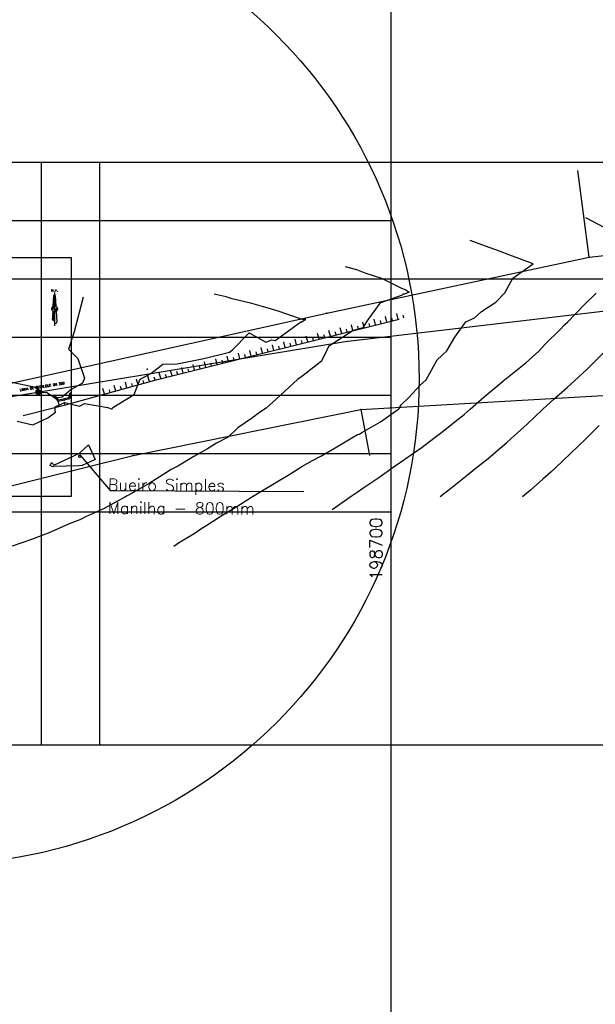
# Model space of a CAD drawing. Header units: millimetres. Extents: x 196436 to 199900, y 8705373 to 8708636.
# Tile 195 of 238: x 198636 to 198735, y 8706955 to 8707124. Entities that reach past the tile are written whole.
import ezdxf
from ezdxf.enums import TextEntityAlignment as Align

# ---------------------------------------------------------------- set-up
doc = ezdxf.new("R2010")
doc.units = ezdxf.units.MM
doc.header["$LTSCALE"] = 5
doc.linetypes.add('DASHED', pattern=[0.75, 0.5, -0.25])
for name, color, linetype in [('$CURVAS1', 30, 'Continuous'), ('$CURVAS2', 40, 'Continuous'), ('BUEIRO', 7, 'Continuous'), ('CASA', 6, 'Continuous'), ('CERCA', 3, 'CERCA_LINE'), ('COTAS', 7, 'Continuous'), ('DIM', 7, 'Continuous'), ('MALHA', 9, 'Continuous'), ('MANILHA', 9, 'DASHED'), ('PE', 7, 'Continuous'), ('REDE', 22, 'Continuous'), ('TALUDE', 212, 'Continuous'), ('TEXTO', 2, 'Continuous'), ('TXT_COORD', 3, 'Continuous')]:
    doc.layers.add(name, color=color, linetype=linetype)
doc.styles.add('AG6', font='ROMANS.SHX', dxfattribs={"width": 1.3, "height": 3})
doc.styles.add('GEOSIS', font='ROMANS.SHX')
doc.styles.add('ROMANS', font='romans.shx', dxfattribs={"width": 0.85})
doc.linetypes.add('CERCA_LINE', pattern='A,0.5,-0.2,["X",Standard,S=0.1,R=0,X=-0.1,Y=-0.05],-0.25', length=0.95)

# ---------------------------------------------------------------- blocks, each defined once
blk = doc.blocks.new('T1')
at = {"layer": 'TALUDE'}
for points in [[(0, 0), (0, 1)], [(1, 0), (1, 0.5)]]:
    blk.add_lwpolyline(points, dxfattribs=at)
blk = doc.blocks.new('A$C6B0727F5')
at = {"layer": 'BUEIRO'}
for points in [[(0.25, 1.09), (0, 0)], [(0, 0), (0.22, 0.05)], [(0.42, 0.92), (0.22, 0.05)], [(0.25, 1.09), (2.2, 1.55)], [(0.42, 0.92), (2.13, 1.33)], [(2.13, 1.33), (2.7, 0.65)], [(2.2, 1.55), (2.92, 0.7)], [(2.92, 0.7), (2.7, 0.65)]]:
    blk.add_lwpolyline(points, dxfattribs=at)
blk = doc.blocks.new('*X42')
at = {"color": 0}
for p, q in [((9739.6, 10071.9), (9739.7, 10072.1)), ((9739.6, 10071.6), (9740, 10072)), ((9739.6, 10071.2), (9740.2, 10071.9)), ((9740.6, 10070.7), (9739.6, 10071.8)), ((9739.6, 10070.9), (9740.4, 10071.7)), ((9739.6, 10070.5), (9740.5, 10071.5)), ((9740.6, 10070.4), (9739.6, 10071.4)), ((9739.6, 10070.2), (9740.6, 10071.2)), ((9740.7, 10070), (9739.6, 10071.1)), ((9739.6, 10069.8), (9740.6, 10070.8)), ((9740.7, 10069.6), (9739.6, 10070.7)), ((9739.6, 10069.5), (9740.6, 10070.5)), ((9740.7, 10069.2), (9739.6, 10070.3)), ((9739.6, 10069.1), (9740.7, 10070.2)), ((9740.7, 10068.9), (9739.6, 10070)), ((9739.6, 10068.8), (9740.7, 10069.8)), ((9740.7, 10068.5), (9739.6, 10069.6)), ((9739.6, 10068.4), (9740.7, 10069.5)), ((9740.8, 10068.1), (9739.6, 10069.3)), ((9739.6, 10068.1), (9740.7, 10069.2)), ((9740.8, 10067.8), (9739.6, 10068.9)), ((9739.6, 10067.7), (9740.7, 10068.8)), ((9740.8, 10067.4), (9739.6, 10068.6)), ((9739.6, 10067.3), (9740.7, 10068.5)), ((9740.8, 10067), (9739.6, 10068.2)), ((9739.6, 10067), (9740.8, 10068.1)), ((9740.8, 10066.6), (9739.6, 10067.9)), ((9739.6, 10066.6), (9740.8, 10067.8)), ((9739.6, 10066.3), (9740.8, 10067.5)), ((9740.9, 10066.3), (9739.6, 10067.5)), ((9740.9, 10065.9), (9739.6, 10067.2)), ((9739.6, 10065.9), (9740.8, 10067.1)), ((9739.6, 10065.6), (9740.8, 10066.8)), ((9740.9, 10065.5), (9739.6, 10066.8)), ((9739.6, 10065.2), (9740.8, 10066.5)), ((9740.9, 10065.1), (9739.6, 10066.5)), ((9739.6, 10064.9), (9740.9, 10066.1)), ((9740.9, 10064.8), (9739.6, 10066.1)), ((9739.6, 10064.5), (9740.9, 10065.8)), ((9741, 10064.4), (9739.6, 10065.7)), ((9739.6, 10064.2), (9740.9, 10065.5)), ((9741, 10064), (9739.6, 10065.4)), ((9739.6, 10063.8), (9740.9, 10065.1)), ((9741, 10063.7), (9739.6, 10065)), ((9739.6, 10063.5), (9740.9, 10064.8)), ((9741, 10063.3), (9739.6, 10064.7)), ((9739.6, 10063.1), (9741, 10064.5)), ((9741, 10062.9), (9739.6, 10064.3)), ((9739.6, 10062.8), (9741, 10064.1)), ((9741.1, 10062.5), (9739.6, 10064)), ((9739.6, 10062.4), (9741, 10063.8)), ((9741.1, 10062.2), (9739.6, 10063.6)), ((9739.6, 10062), (9741, 10063.4)), ((9741.1, 10061.8), (9739.6, 10063.3)), ((9739.6, 10061.7), (9741, 10063.1)), ((9741.1, 10061.4), (9739.6, 10062.9)), ((9739.6, 10061.3), (9741, 10062.8)), ((9741.1, 10061), (9739.6, 10062.6)), ((9739.6, 10061), (9741.1, 10062.4)), ((9741.2, 10060.7), (9739.6, 10062.2)), ((9739.6, 10060.6), (9741.1, 10062.1)), ((9741.2, 10060.3), (9739.6, 10061.9)), ((9739.6, 10060.3), (9741.1, 10061.8)), ((9741.2, 10059.9), (9739.6, 10061.5)), ((9739.6, 10059.9), (9741.1, 10061.4)), ((9741.2, 10059.5), (9739.6, 10061.2)), ((9739.6, 10059.6), (9741.1, 10061.1)), ((9739.6, 10059.2), (9741.1, 10060.8)), ((9741.2, 10059.2), (9739.6, 10060.8)), ((9739.6, 10058.9), (9741.2, 10060.4)), ((9741.3, 10058.8), (9739.6, 10060.4)), ((9739.6, 10058.5), (9741.2, 10060.1)), ((9741.3, 10058.4), (9739.6, 10060.1)), ((9739.6, 10058.2), (9741.2, 10059.8)), ((9741.3, 10058.1), (9739.6, 10059.7)), ((9740.6, 10071.1), (9739.7, 10072.1)), ((9740.4, 10071.7), (9740.2, 10071.9)), ((9737, 10043.6), (9739.6, 10046.1)), ((9737, 10043.2), (9739.6, 10045.8)), ((9737.1, 10045.4), (9739.6, 10047.9)), ((9737.1, 10045.1), (9739.6, 10047.6)), ((9737.1, 10044.7), (9739.6, 10047.2)), ((9737.1, 10044.3), (9739.6, 10046.8)), ((9737.1, 10043.9), (9739.6, 10046.5)), ((9737.2, 10047.3), (9738.2, 10048.3)), ((9737.2, 10046.9), (9738.5, 10048.2)), ((9737.2, 10046.6), (9738.8, 10048.2)), ((9737.2, 10046.2), (9739.1, 10048.1)), ((9737.2, 10045.8), (9739.4, 10048.1)), ((9739.6, 10044.9), (9737.2, 10047.2)), ((9739.6, 10044.5), (9737.2, 10046.9)), ((9739.6, 10044.2), (9737.2, 10046.6)), ((9739.6, 10043.8), (9737.2, 10046.2)), ((9739.6, 10043.5), (9737.2, 10045.9)), ((9737.3, 10048.4), (9737.5, 10048.7)), ((9739.6, 10046.3), (9737.3, 10048.6)), ((9737.3, 10048.1), (9737.8, 10048.5)), ((9737.3, 10047.7), (9738, 10048.4)), ((9739.6, 10045.9), (9737.3, 10048.3)), ((9739.6, 10045.6), (9737.3, 10047.9)), ((9739.6, 10045.2), (9737.3, 10047.6)), ((9739.6, 10046.7), (9737.7, 10048.5)), ((9739.6, 10047), (9738.3, 10048.3)), ((9739.6, 10047.4), (9738.8, 10048.1)), ((9739.6, 10047.7), (9739.2, 10048.1)), ((9739.6, 10057.8), (9741.2, 10059.4)), ((9741.3, 10057.7), (9739.6, 10059.4)), ((9739.6, 10057.4), (9741.2, 10059.1)), ((9741.3, 10057.3), (9739.6, 10059)), ((9739.6, 10057.1), (9741.3, 10058.7)), ((9741.3, 10056.9), (9739.6, 10058.7)), ((9739.6, 10056.7), (9741.3, 10058.4)), ((9741.4, 10056.6), (9739.6, 10058.3)), ((9739.6, 10056.4), (9741.3, 10058.1)), ((9741.4, 10056.2), (9739.6, 10058)), ((9739.6, 10056.1), (9741.3, 10057.7)), ((9741.4, 10055.8), (9739.6, 10057.6)), ((9741.1, 10055.8), (9739.6, 10057.3)), ((9740.6, 10056), (9739.6, 10056.9)), ((9740.1, 10056), (9739.6, 10056.6)), ((9739.7, 10056.1), (9739.6, 10056.2)), ((9740, 10056.1), (9741.3, 10057.4)), ((9740.3, 10056), (9741.3, 10057.1)), ((9740.6, 10055.9), (9741.4, 10056.7)), ((9740.9, 10055.9), (9741.4, 10056.4)), ((9741.1, 10055.8), (9741.4, 10056.1)), ((9741.4, 10055.7), (9741.4, 10055.7)), ((9736.6, 10036.8), (9739.6, 10039.8)), ((9736.6, 10036.4), (9739.6, 10039.4)), ((9736.6, 10036.1), (9739.6, 10039.1)), ((9737.1, 10036.1), (9736.6, 10036.5)), ((9736.7, 10036.1), (9736.6, 10036.2)), ((9736.7, 10038.3), (9739.6, 10041.2)), ((9736.7, 10037.9), (9739.6, 10040.8)), ((9736.7, 10037.6), (9739.6, 10040.5)), ((9736.7, 10037.2), (9739.6, 10040.1)), ((9739.6, 10035.7), (9736.7, 10038.6)), ((9739.6, 10035.3), (9736.7, 10038.2)), ((9739.6, 10035), (9736.7, 10037.9)), ((9739.6, 10034.6), (9736.7, 10037.6)), ((9738.1, 10035.8), (9736.7, 10037.2)), ((9737.5, 10036), (9736.7, 10036.9)), ((9736.8, 10040.2), (9739.6, 10043)), ((9736.8, 10039.8), (9739.6, 10042.6)), ((9736.8, 10039.4), (9739.6, 10042.2)), ((9736.8, 10039.1), (9739.6, 10041.9)), ((9736.8, 10038.7), (9739.6, 10041.5)), ((9739.6, 10037.5), (9736.8, 10040.2)), ((9739.6, 10037.1), (9736.8, 10039.9)), ((9739.6, 10036.8), (9736.8, 10039.6)), ((9739.6, 10036.4), (9736.8, 10039.2)), ((9739.6, 10036.1), (9736.8, 10038.9)), ((9736.9, 10042.1), (9739.6, 10044.7)), ((9736.9, 10041.7), (9739.6, 10044.4)), ((9736.9, 10041.3), (9739.6, 10044)), ((9736.9, 10040.9), (9739.6, 10043.7)), ((9736.9, 10040.6), (9739.6, 10043.3)), ((9739.6, 10039.2), (9736.9, 10041.9)), ((9739.6, 10038.9), (9736.9, 10041.6)), ((9739.6, 10038.5), (9736.9, 10041.2)), ((9739.6, 10038.2), (9736.9, 10040.9)), ((9739.6, 10037.8), (9736.9, 10040.6)), ((9737, 10042.8), (9739.6, 10045.4)), ((9737, 10042.4), (9739.6, 10045.1)), ((9739.6, 10041), (9737, 10043.6)), ((9739.6, 10040.6), (9737, 10043.2)), ((9739.6, 10040.3), (9737, 10042.9)), ((9739.6, 10039.9), (9737, 10042.6)), ((9739.6, 10039.6), (9737, 10042.2)), ((9737, 10036.1), (9739.6, 10038.7)), ((9739.6, 10043.1), (9737.1, 10045.6)), ((9739.6, 10042.8), (9737.1, 10045.2)), ((9739.6, 10042.4), (9737.1, 10044.9)), ((9739.6, 10042.1), (9737.1, 10044.6)), ((9739.6, 10041.7), (9737.1, 10044.2)), ((9739.6, 10041.4), (9737.1, 10043.9)), ((9737.3, 10036.1), (9739.6, 10038.4)), ((9737.6, 10036), (9739.6, 10038)), ((9737.9, 10035.9), (9739.6, 10037.7)), ((9738.1, 10035.8), (9739.6, 10037.3)), ((9738.3, 10035.7), (9739.6, 10036.9)), ((9738.6, 10035.5), (9739.6, 10036.6)), ((9738.7, 10035.4), (9739.6, 10036.2)), ((9738.9, 10035.2), (9739.6, 10035.9)), ((9739.1, 10035), (9739.6, 10035.5)), ((9739.2, 10034.8), (9739.6, 10035.2)), ((9739.3, 10034.6), (9739.6, 10034.8)), ((9739.6, 10034.3), (9739.4, 10034.5)), ((9739.5, 10034.3), (9739.6, 10034.5)), ((9739.5, 10034), (9739.6, 10034.1)), ((9739.6, 10033.9), (9739.6, 10034)), ((9739.6, 10033.8), (9739.6, 10033.8))]:
    blk.add_line(p, q, dxfattribs=at)
blk = doc.blocks.new('*X43')
at = {"color": 0}
for p, q in [((9735.6, 10052.4), (9739.3, 10056.1)), ((9735.6, 10052.1), (9739.6, 10056)), ((9736, 10052.1), (9735.6, 10052.4)), ((9735.6, 10052.1), (9735.6, 10052.1)), ((9735.7, 10052.8), (9738.9, 10056)), ((9736.7, 10052.1), (9735.7, 10053)), ((9736.3, 10052.1), (9735.7, 10052.7)), ((9735.8, 10053.3), (9738.4, 10055.9)), ((9737, 10052.1), (9735.8, 10053.3)), ((9737.4, 10052.1), (9735.9, 10053.6)), ((9736, 10052.1), (9739.6, 10055.7)), ((9736, 10053.9), (9737.8, 10055.6)), ((9737.7, 10052.1), (9736, 10053.8)), ((9738.1, 10052.1), (9736.1, 10054)), ((9736.3, 10052.1), (9739.6, 10055.3)), ((9738.4, 10052.1), (9736.3, 10054.3)), ((9738.8, 10052.1), (9736.4, 10054.5)), ((9739.1, 10052.1), (9736.6, 10054.7)), ((9736.7, 10052.1), (9739.6, 10055)), ((9739.5, 10052.1), (9736.7, 10054.8)), ((9739.6, 10052.3), (9736.9, 10055)), ((9739.6, 10052.7), (9737.1, 10055.2)), ((9737.1, 10052.1), (9739.6, 10054.6)), ((9739.6, 10053), (9737.3, 10055.3)), ((9737.4, 10052.1), (9739.6, 10054.3)), ((9739.6, 10053.4), (9737.5, 10055.5)), ((9739.6, 10053.7), (9737.7, 10055.6)), ((9737.8, 10052.1), (9739.6, 10053.9)), ((9739.6, 10054.1), (9738, 10055.7)), ((9738.1, 10052.1), (9739.6, 10053.6)), ((9739.6, 10054.4), (9738.2, 10055.8)), ((9739.6, 10054.8), (9738.5, 10055.9)), ((9738.5, 10052.1), (9739.6, 10053.2)), ((9739.6, 10055.1), (9738.8, 10056)), ((9738.8, 10052.1), (9739.6, 10052.9)), ((9739.6, 10055.5), (9739.1, 10056)), ((9739.2, 10052.1), (9739.6, 10052.5)), ((9739.6, 10055.8), (9739.4, 10056.1)), ((9739.5, 10052.1), (9739.6, 10052.1))]:
    blk.add_line(p, q, dxfattribs=at)
blk = doc.blocks.new('*X44')
at = {"color": 0}
for p, q in [((9739.6, 10048.3), (9743.4, 10052.1)), ((9739.6, 10048.6), (9743.1, 10052.1)), ((9739.6, 10049), (9742.7, 10052.1)), ((9739.6, 10049.3), (9742.4, 10052.1)), ((9739.6, 10049.7), (9742, 10052.1)), ((9739.6, 10050), (9741.6, 10052.1)), ((9739.6, 10050.4), (9741.3, 10052.1)), ((9739.6, 10050.7), (9740.9, 10052.1)), ((9739.6, 10051.1), (9740.6, 10052.1)), ((9739.6, 10051.4), (9740.2, 10052.1)), ((9739.6, 10051.8), (9739.9, 10052.1)), ((9742.4, 10049.2), (9739.6, 10052)), ((9742.2, 10049), (9739.6, 10051.6)), ((9742, 10048.9), (9739.6, 10051.3)), ((9741.8, 10048.7), (9739.6, 10050.9)), ((9741.6, 10048.6), (9739.6, 10050.5)), ((9741.3, 10048.5), (9739.6, 10050.2)), ((9741.1, 10048.4), (9739.6, 10049.8)), ((9740.8, 10048.3), (9739.6, 10049.5)), ((9740.6, 10048.2), (9739.6, 10049.1)), ((9740.3, 10048.1), (9739.6, 10048.8)), ((9739.9, 10048.1), (9739.6, 10048.4)), ((9739.6, 10048.1), (9739.6, 10048.1)), ((9739.8, 10048.1), (9743.6, 10051.9)), ((9742.6, 10049.4), (9739.9, 10052.1)), ((9742.7, 10049.6), (9740.2, 10052.1)), ((9740.2, 10048.1), (9743.6, 10051.5)), ((9742.9, 10049.8), (9740.6, 10052.1)), ((9740.6, 10048.2), (9743.5, 10051.1)), ((9743, 10050), (9740.9, 10052.1)), ((9741.2, 10048.4), (9743.3, 10050.5)), ((9743.1, 10050.2), (9741.3, 10052.1)), ((9743.2, 10050.4), (9741.6, 10052.1)), ((9741.9, 10048.8), (9742.9, 10049.7)), ((9743.3, 10050.7), (9742, 10052.1)), ((9743.4, 10051), (9742.3, 10052.1)), ((9743.5, 10051.2), (9742.7, 10052.1)), ((9743.6, 10051.5), (9743, 10052.1)), ((9743.6, 10051.9), (9743.4, 10052.1))]:
    blk.add_line(p, q, dxfattribs=at)
blk = doc.blocks.new('A$C7D82471C')
at = {"color": 6, "elevation": -1156.8}
for points in [[(3, 26.4), (3.8, 41.2, -0.381158), (4.8, 42.1), (4.8, 26.8)], [(4.8, 23), (4.8, 26.8, -1.24302)]]:
    blk.add_lwpolyline(points, format="xyb", dxfattribs=at)
for points in [[(3.8, 41.2), (3, 26.4)], [(4.8, 45), (4.8, 0)], [(5.7, 41.2), (6.5, 26.4)], [(0, 23), (9.6, 23)], [(2.6, 19.8), (1.9, 7.7)], [(6.9, 19.8), (7.7, 4.8)]]:
    blk.add_lwpolyline(points, dxfattribs=at)
at = {"color": 6}
blk.add_circle((4.8, 23, -1156.8), 3.83, dxfattribs=at)
for centre, radius, start, end in [((4.8, 41.2, -1156.8), 0.957, 0, 180), ((2.2, 5.1, -1156.8), 2.59, 353.4071, 96.5929), ((6.2, 4.8, -1156.8), 1.44, 178.9205, 1.0795)]:
    blk.add_arc(centre, radius, start, end, dxfattribs=at)
at = {"color": 6, "xscale": 0.9574468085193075, "yscale": 0.9574468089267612, "zscale": 0.9574468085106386}
for name in ['*X42', '*X43', '*X44']:
    blk.add_blockref(name, (-9320.4, -9601.3, -1156.8), dxfattribs=at)
at = {"color": 4, "style": 'AG6', "width": 1.3}
blk.add_text('N.V.', height=2.87, dxfattribs=at).set_placement((0.1, 46.5, -1156.8))
blk = doc.blocks.new('A$C26ED7CE0')
for p, q in [((0.106, 0), (0, 0.106)), ((0.046, 0.106), (0, 0.106)), ((0.166, 0.176), (0.046, 0.176)), ((0.046, 0.106), (0.046, 0.176)), ((0.106, 0), (0.212, 0.106)), ((0.166, 0.106), (0.166, 0.176)), ((0.212, 0.106), (0.166, 0.106))]:
    blk.add_line(p, q)
at = {"color": 0}
for p, q in [((0.107, 0.001), (0.001, 0.106)), ((0.108, 0.002), (0.005, 0.106)), ((0.11, 0.004), (0.008, 0.106)), ((0.112, 0.006), (0.012, 0.106)), ((0.114, 0.008), (0.015, 0.106)), ((0.115, 0.009), (0.019, 0.106)), ((0.117, 0.011), (0.022, 0.106)), ((0.119, 0.013), (0.026, 0.106)), ((0.121, 0.015), (0.029, 0.106)), ((0.123, 0.016), (0.033, 0.106)), ((0.124, 0.018), (0.036, 0.106)), ((0.126, 0.02), (0.04, 0.106)), ((0.128, 0.022), (0.044, 0.106)), ((0.163, 0.057), (0.046, 0.174)), ((0.161, 0.055), (0.046, 0.171)), ((0.16, 0.054), (0.046, 0.167)), ((0.158, 0.052), (0.046, 0.164)), ((0.156, 0.05), (0.046, 0.16)), ((0.154, 0.048), (0.046, 0.157)), ((0.153, 0.047), (0.046, 0.153)), ((0.151, 0.045), (0.046, 0.149)), ((0.149, 0.043), (0.046, 0.146)), ((0.147, 0.041), (0.046, 0.142)), ((0.145, 0.039), (0.046, 0.139)), ((0.144, 0.038), (0.046, 0.135)), ((0.142, 0.036), (0.046, 0.132)), ((0.14, 0.034), (0.046, 0.128)), ((0.138, 0.032), (0.046, 0.125)), ((0.137, 0.031), (0.046, 0.121)), ((0.135, 0.029), (0.046, 0.118)), ((0.133, 0.027), (0.046, 0.114)), ((0.131, 0.025), (0.046, 0.111)), ((0.13, 0.024), (0.046, 0.107)), ((0.165, 0.059), (0.048, 0.176)), ((0.167, 0.061), (0.051, 0.176)), ((0.168, 0.062), (0.055, 0.176)), ((0.17, 0.064), (0.058, 0.176)), ((0.172, 0.066), (0.062, 0.176)), ((0.174, 0.068), (0.065, 0.176)), ((0.176, 0.069), (0.069, 0.176)), ((0.177, 0.071), (0.072, 0.176)), ((0.179, 0.073), (0.076, 0.176)), ((0.181, 0.075), (0.08, 0.176)), ((0.183, 0.077), (0.083, 0.176)), ((0.184, 0.078), (0.087, 0.176)), ((0.186, 0.08), (0.09, 0.176)), ((0.188, 0.082), (0.094, 0.176)), ((0.166, 0.107), (0.097, 0.176)), ((0.166, 0.111), (0.101, 0.176)), ((0.166, 0.114), (0.104, 0.176)), ((0.166, 0.118), (0.108, 0.176)), ((0.166, 0.121), (0.111, 0.176)), ((0.166, 0.125), (0.115, 0.176)), ((0.166, 0.128), (0.118, 0.176)), ((0.166, 0.132), (0.122, 0.176)), ((0.166, 0.136), (0.126, 0.176)), ((0.166, 0.139), (0.129, 0.176)), ((0.166, 0.143), (0.133, 0.176)), ((0.166, 0.146), (0.136, 0.176)), ((0.166, 0.15), (0.14, 0.176)), ((0.166, 0.153), (0.143, 0.176)), ((0.166, 0.157), (0.147, 0.176)), ((0.166, 0.16), (0.15, 0.176)), ((0.166, 0.164), (0.154, 0.176)), ((0.166, 0.167), (0.157, 0.176)), ((0.166, 0.171), (0.161, 0.176)), ((0.166, 0.174), (0.164, 0.176)), ((0.19, 0.084), (0.167, 0.106)), ((0.191, 0.085), (0.171, 0.106)), ((0.193, 0.087), (0.174, 0.106)), ((0.195, 0.089), (0.178, 0.106)), ((0.197, 0.091), (0.181, 0.106)), ((0.199, 0.092), (0.185, 0.106)), ((0.2, 0.094), (0.188, 0.106)), ((0.202, 0.096), (0.192, 0.106))]:
    blk.add_line(p, q, dxfattribs=at)

msp = doc.modelspace()

# ---------------------------------------------------------------- linework, layer by layer
at = {"layer": '$CURVAS1'}
msp.add_polyline3d([(198692.159, 8707082.112, 680), (198694.129, 8707081.564, 680), (198695.555, 8707080.996, 680), (198698.394, 8707080.087, 680), (198701.833, 8707078.391, 680), (198702.431, 8707078.16, 680), (198703.15, 8707077.672, 680), (198702.334, 8707077.378, 680), (198702.128, 8707077.331, 680), (198701.933, 8707077.175, 680), (198698.132, 8707075.787, 680), (198695.871, 8707072.704, 680), (198695.218, 8707071.59, 680), (198693.526, 8707071.126, 680), (198691.704, 8707069.899, 680), (198689.316, 8707068.392, 680), (198689.037, 8707067.734, 680), (198688.086, 8707065.834, 680), (198684.938, 8707063.382, 680), (198684.486, 8707063.025, 680), (198684.063, 8707062.756, 680), (198681.023, 8707059.939, 680), (198678.637, 8707057.78, 680), (198677.46, 8707057.057, 680), (198676.25, 8707056.106, 680), (198673.775, 8707054.42, 680), (198672.109, 8707052.808, 680), (198670.099, 8707051.764, 680), (198668.563, 8707050.812, 680), (198666.221, 8707049.518, 680), (198663.433, 8707047.846, 680), (198662.333, 8707047.289, 680), (198661.492, 8707046.739, 680), (198658.535, 8707044.882, 680), (198654.989, 8707042.883, 680), (198654.628, 8707042.694, 680), (198654.359, 8707042.539, 680), (198650.719, 8707040.51, 680), (198647.618, 8707039.118, 680), (198646.662, 8707038.625, 680), (198644.813, 8707037.928, 680), (198642.532, 8707036.887, 680), (198641.209, 8707036.352, 680), (198638.348, 8707035.259, 680), (198635.065, 8707034.111, 680)], dxfattribs=at)
at = {"layer": '$CURVAS2'}
for points in [[(198736.609, 8707088.778, 682), (198733.652, 8707090.358, 682), (198733.478, 8707090.446, 682)], [(198662.771, 8707034.136, 681), (198663.593, 8707034.654, 681), (198666.243, 8707036.311, 681), (198667.394, 8707037.056, 681), (198668.581, 8707037.823, 681), (198671.193, 8707039.463, 681), (198673.582, 8707040.915, 681), (198675.015, 8707041.823, 681), (198676.535, 8707042.789, 681), (198678.841, 8707044.175, 681), (198680.836, 8707045.352, 681), (198682.686, 8707046.489, 681), (198684.718, 8707047.753, 681), (198686.54, 8707048.784, 681), (198687.981, 8707049.575, 681), (198690.436, 8707050.994, 681), (198693.3, 8707052.715, 681), (198694.288, 8707053.294, 681), (198694.616, 8707053.35, 681), (198695.044, 8707053.633, 681), (198698.227, 8707055.417, 681), (198701.367, 8707057.68, 681), (198701.759, 8707058.363, 681), (198703.042, 8707059.543, 681), (198705.065, 8707061.768, 681), (198706.072, 8707062.659, 681), (198707.932, 8707066.057, 681), (198709.628, 8707067.644, 681), (198710.983, 8707069.977, 681), (198712.877, 8707072.63, 681), (198714.343, 8707073.271, 681), (198715.549, 8707074.373, 681), (198718.003, 8707075.958, 681), (198719.531, 8707077.601, 681), (198720.936, 8707080.116, 681), (198724.407, 8707082.579, 681), (198720.44, 8707084.047, 681), (198718.661, 8707084.718, 681), (198716.216, 8707085.605, 681), (198713.602, 8707086.564, 681)], [(198635.893, 8707055.576, 679), (198638.6, 8707054.926, 679), (198641.181, 8707056.123, 679), (198642.503, 8707057.124, 679), (198642.434, 8707057.489, 679), (198642.394, 8707057.996, 679), (198644.082, 8707058.745, 679), (198646.593, 8707058.121, 679), (198646.939, 8707058.291, 679), (198647.429, 8707058.57, 679), (198651.479, 8707057.899, 679), (198652, 8707057.7, 679), (198652.199, 8707057.694, 679), (198652.338, 8707057.895, 679), (198655.991, 8707060.115, 679), (198657.023, 8707062.777, 679), (198657.217, 8707062.873, 679), (198658.826, 8707063.741, 679), (198660.885, 8707065.363, 679), (198663.363, 8707065.384, 679), (198666.21, 8707065.984, 679), (198667.907, 8707066.285, 679), (198671.891, 8707067.31, 679), (198672.337, 8707067.415, 679), (198672.839, 8707067.805, 679), (198675.693, 8707070.718, 679), (198678.571, 8707069.093, 679), (198679.57, 8707069.512, 679), (198680.157, 8707069.397, 679), (198684.583, 8707072.593, 679), (198684.73, 8707072.621, 679), (198684.957, 8707072.752, 679), (198685.406, 8707072.977, 679), (198684.796, 8707073.013, 679), (198684.48, 8707073.127, 679), (198680.523, 8707074.474, 679), (198678.538, 8707075.054, 679), (198676.147, 8707075.73, 679), (198672.799, 8707076.57, 679), (198671.724, 8707076.894, 679), (198669.72, 8707077.34, 679)], [(198689.956, 8707040.418, 682), (198690.495, 8707040.787, 682), (198693.216, 8707042.716, 682), (198694.208, 8707043.366, 682), (198695.214, 8707044.056, 682), (198697.935, 8707045.918, 682), (198700.373, 8707047.684, 682), (198701.642, 8707048.511, 682), (198702.949, 8707049.445, 682), (198705.347, 8707051.108, 682), (198707.386, 8707052.654, 682), (198708.996, 8707053.819, 682), (198711.015, 8707055.49, 682), (198712.556, 8707056.707, 682), (198713.608, 8707057.626, 682), (198716.034, 8707059.762, 682), (198719.448, 8707062.601, 682), (198719.568, 8707062.707, 682), (198719.656, 8707062.761, 682), (198719.734, 8707062.825, 682), (198723.139, 8707065.574, 682), (198725.389, 8707067.575, 682), (198726.524, 8707068.818, 682), (198728.989, 8707071.22, 682), (198729.876, 8707072.127, 682), (198730.294, 8707072.553, 682), (198733.192, 8707075.512, 682), (198735.249, 8707077.532, 682)], [(198647.229, 8707076.83, 678), (198645.683, 8707070.87, 678), (198644.716, 8707067.928, 678), (198646.332, 8707066.313, 678), (198647.473, 8707062.916, 678), (198647.118, 8707062.083, 678), (198645.669, 8707061.256, 678), (198645.171, 8707061.012, 678), (198643.604, 8707059.693, 678), (198642.371, 8707059.485, 678), (198640.957, 8707060.492, 678), (198640.362, 8707060.436, 678), (198638.833, 8707061.392, 678), (198635.009, 8707062.189, 678)], [(198708.445, 8707042.649, 683), (198709.238, 8707043.24, 683), (198710.232, 8707044.028, 683), (198712.83, 8707046.065, 683), (198714.721, 8707047.621, 683), (198716.399, 8707048.936, 683), (198718.739, 8707050.942, 683), (198719.91, 8707051.925, 683), (198720.649, 8707052.595, 683), (198723.362, 8707055.035, 683), (198726.007, 8707057.572, 683), (198726.771, 8707058.23, 683), (198727.986, 8707059.324, 683), (198730.235, 8707061.314, 683), (198731.56, 8707062.548, 683), (198733.66, 8707064.475, 683), (198736.729, 8707067.525, 683)], [(198735.734, 8707054.824, 684), (198734.213, 8707053.27, 684), (198733.466, 8707052.539, 684), (198730.843, 8707049.995, 684), (198728.235, 8707047.562, 684), (198727.426, 8707046.816, 684), (198726.068, 8707045.615, 684), (198723.959, 8707043.738, 684), (198722.609, 8707042.587, 684)], [(198648.152, 8707051.521, 679), (198649.289, 8707048.961, 679), (198647.053, 8707047.93, 679), (198646.481, 8707047.92, 679), (198642.139, 8707047.772, 679), (198641.939, 8707047.71, 679), (198641.556, 8707047.942, 679), (198641.789, 8707048.478, 679), (198642.154, 8707048.136, 679), (198642.196, 8707048.01, 679), (198646.578, 8707050.085, 679), (198648.152, 8707051.521, 679)]]:
    msp.add_polyline3d(points, dxfattribs=at)
at = {"color": 2}
msp.add_lwpolyline([(198597.522, 8707042.71), (198645.242, 8707042.71), (198645.242, 8707083.608), (198597.522, 8707083.608)], close=True, dxfattribs=at)
at = {"layer": 'CERCA'}
for points in [[(198734.037, 8707083.696), (198802.855, 8707091.387), (198801.975, 8707101.349)], [(198694.874, 8707057.545), (198696.316, 8707049.676)]]:
    msp.add_lwpolyline(points, dxfattribs=at)
at = {"layer": 'CERCA', "ltscale": 20}
for points in [[(198631.42, 8707061.341), (198689.036, 8707074.07), (198734.037, 8707083.696), (198732.071, 8707098.567)], [(198623.422, 8707018.214), (198621.151, 8707035.096), (198613.8, 8707033.787), (198613.332, 8707038.484), (198622.34, 8707041.384), (198655.796, 8707049.652), (198694.874, 8707057.545), (198741.329, 8707060.276), (198816.793, 8707071.506), (198876.171, 8707079.138), (198940.815, 8707081.012)]]:
    msp.add_lwpolyline(points, dxfattribs=at)
at = {"layer": 'CERCA'}
for p in [(198734.038, 8707083.694, 681.369), (198689.037, 8707074.068, 679.119), (198694.875, 8707057.544, 680.463), (198655.798, 8707049.651, 679.586)]:
    msp.add_point(p, dxfattribs=at)
at = {"layer": 'DIM', "color": 1}
msp.add_circle((198621.486, 8707062.809), 83.371, dxfattribs=at)
at = {"layer": 'MALHA'}
for p, q in [((198700, 8708635.599), (198700, 8705384.785)), ((198700, 8708635.599), (198700, 8705384.785)), ((196441.61, 8707100), (199000, 8707100)), ((198640, 8707100), (198640, 8707000)), ((198650, 8707100), (198650, 8707000)), ((198600, 8707090), (198700, 8707090)), ((198600, 8707080), (199000, 8707080)), ((198600, 8707070), (198700, 8707070)), ((198600, 8707060), (198700, 8707060)), ((198600, 8707050), (198700, 8707050)), ((198600, 8707040), (198700, 8707040)), ((196441.61, 8707000), (199000, 8707000))]:
    msp.add_line(p, q, dxfattribs=at)
at = {"layer": 'MANILHA'}
msp.add_circle((198646.648, 8707049.53), 0.19, dxfattribs=at)
at = {"layer": 'PE'}
for p in [(198679.498, 8707069.938, 678.757), (198658.172, 8707064.464, 678.666)]:
    msp.add_point(p, dxfattribs=at)
at = {"layer": 'REDE', "color": 5}
msp.add_lwpolyline([(198633.3, 8707060.151), (198633.818, 8707059.633), (198692.175, 8707069.245), (198892.622, 8707092.876), (199000.571, 8707088.22), (199039.374, 8707097.894), (199088.059, 8707123.486), (199179.076, 8707187.139), (199350.335, 8707277.958), (199489.56, 8707356.837), (199526.737, 8707384.241), (199539.368, 8707464.745), (199543.124, 8707487.748), (199553.064, 8707543.49), (199562.79, 8707595.634), (199564.724, 8707603.473), (199534.127, 8707638.367)], dxfattribs=at)
at = {"layer": 'TALUDE', "color": 9}
msp.add_lwpolyline([(198636.938, 8707056.513), (198644.199, 8707058.343), (198659.725, 8707062.655), (198701.414, 8707073.085)], dxfattribs=at)
msp.add_point((198643.956, 8707059.177, 678.345), dxfattribs=at)
at = {"layer": 'TEXTO', "color": 7}
msp.add_lwpolyline([(198646.635, 8707049.806), (198651.826, 8707043.658), (198685.054, 8707043.512)], dxfattribs=at)

# ---------------------------------------------------------------- block references
at = {"xscale": 0.1264781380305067, "yscale": 0.1264781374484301, "zscale": 0.126478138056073}
msp.add_blockref('A$C7D82471C', (198641.714, 8707071.926, 146.307), dxfattribs=at)
at = {"layer": 'CASA'}
for name, p, rotation in [('T1', (198701.267, 8707073.048), 14.04597854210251), ('T1', (198693.506, 8707071.107), 14.04597854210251), ('T1', (198695.446, 8707071.592), 14.04597854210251), ('T1', (198697.386, 8707072.078), 14.04597854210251), ('T1', (198699.327, 8707072.563), 14.04597854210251), ('T1', (198687.685, 8707069.651), 14.04597854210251), ('T1', (198689.626, 8707070.136), 14.04597854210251), ('T1', (198691.566, 8707070.621), 14.04597854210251), ('T1', (198679.924, 8707067.709), 14.04597854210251), ('T1', (198681.865, 8707068.194), 14.04597854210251), ('T1', (198683.805, 8707068.68), 14.04597854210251), ('T1', (198685.745, 8707069.165), 14.04597854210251), ('T1', (198674.104, 8707066.253), 14.04597854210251), ('T1', (198676.044, 8707066.738), 14.04597854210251), ('T1', (198677.984, 8707067.223), 14.04597854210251), ('T1', (198666.343, 8707064.311), 14.04597854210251), ('T1', (198668.283, 8707064.796), 14.04597854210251), ('T1', (198670.223, 8707065.282), 14.04597854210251), ('T1', (198672.164, 8707065.767), 14.04597854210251), ('T1', (198660.522, 8707062.855), 14.04597854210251), ('T1', (198662.463, 8707063.34), 14.04597854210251), ('T1', (198664.403, 8707063.826), 14.04597854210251), ('T1', (198654.736, 8707061.27), 15.52418628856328), ('T1', (198656.663, 8707061.805), 15.52418628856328), ('T1', (198658.59, 8707062.34), 15.52418628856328), ('A$C6B0727F5', (198645.187, 8707060.494), 179.7490044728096), ('T1', (198650.882, 8707060.199), 15.52418628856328), ('T1', (198652.809, 8707060.734), 15.52418628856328)]:
    msp.add_blockref(name, p, dxfattribs=dict(at, rotation=rotation))
at = {"layer": 'COTAS', "xscale": 5.0000000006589, "yscale": 5.000000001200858, "zscale": 5, "rotation": 99.03677399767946}
msp.add_blockref('A$C26ED7CE0', (198640.083, 8707060.128), dxfattribs=at)
at = {"layer": 'TALUDE', "color": 9, "rotation": 14.1404153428}
msp.add_blockref('T1', (198643.167, 8707058.083), dxfattribs=at)

# ---------------------------------------------------------------- texts
at = {"layer": 'TEXTO', "ltscale": 4, "style": 'ROMANS'}
msp.add_text('LINHA DE RECALQUE DN 250', height=0.4, rotation=9.01862, dxfattribs=at).set_placement((198640.229, 8707061.298), align=Align.CENTER)
at = {"layer": 'TEXTO', "style": 'GEOSIS'}
for s, p in [('Bueiro Simples', (198651.471, 8707043.056)), ('Manilha - 800mm', (198651.454, 8707039.063))]:
    msp.add_text(s, height=2, rotation=359.749, dxfattribs=at).set_placement(p, align=Align.BOTTOM_LEFT)
at = {"layer": 'TXT_COORD', "style": 'GEOSIS'}
msp.add_text('198700', height=2.1, rotation=90, dxfattribs=at).set_placement((198699.154, 8707039.031), align=Align.BOTTOM_RIGHT)

doc.saveas('drawing.dxf')
